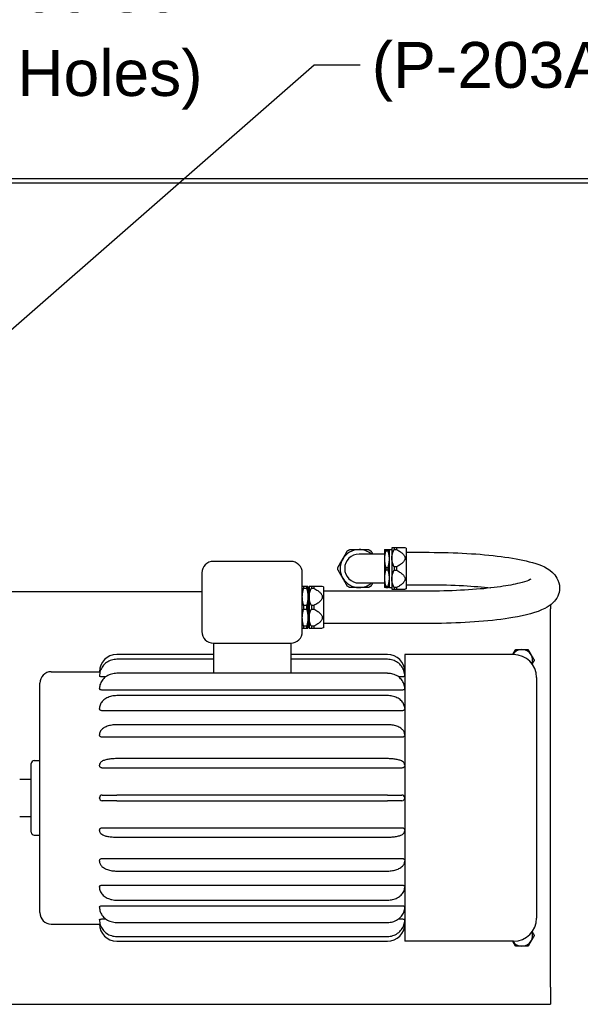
# Paper-space layout 'SHEET_1' of a CAD drawing. Header units: inches. Extents: x 4 to 540, y 12 to 340.
# Tile 92 of 116: x 302 to 326, y 270 to 313. Entities that reach past the tile are written whole.
import ezdxf

# ---------------------------------------------------------------- set-up
doc = ezdxf.new("R2010")
doc.units = ezdxf.units.IN
doc.header["$LTSCALE"] = 16
doc.header["$MEASUREMENT"] = 0
doc.layers.get('0').update_dxf_attribs({"lineweight": 25})
doc.layers.get('DEFPOINTS').update_dxf_attribs({"lineweight": 25})
doc.layers.add('DIMEN', color=7, linetype='Continuous', lineweight=25)
doc.styles.get("Standard").update_dxf_attribs({"font": 'arial.ttf'})
doc.dimstyles.new('DEFAULT-ANSI', dxfattribs={"dimscale": 16, "dimtxt": 0.125, "dimasz": 0.1875, "dimexe": 0.125, "dimexo": 0.0625, "dimgap": 0.031496, "dimtad": 0, "dimtih": 1, "dimtoh": 1, "dimrnd": 1e-08, "dimzin": 4, "dimdsep": 46, "dimtxsty": 'Standard', "dimblk": 'Filled-1', "dimcen": 0.09, "dimdle": 0.393701, "dimclrd": 256, "dimclre": 256, "dimclrt": 256, "dimadec": 0, "dimazin": 1, "dimtfac": 1.504, "dimtofl": 0, "dimtmove": 0, "dimatfit": 3, "dimldrblk": 'Filled-1', "dimfxl": 1, "dimtolj": 1, "dimtzin": 4, "dimlwd": 25, "dimlwe": 25, "dimarcsym": 0})
doc.dimstyles.new('DEFAULT-ANSI$7', dxfattribs={"dimscale": 16, "dimtxt": 0.125, "dimasz": 0.125, "dimexe": 0.125, "dimexo": 0.0625, "dimgap": 0.031496, "dimtad": 0, "dimtih": 1, "dimtoh": 1, "dimrnd": 1e-08, "dimzin": 4, "dimdsep": 46, "dimtxsty": 'Standard', "dimblk": 'Filled-1', "dimcen": 0.09, "dimdle": 0.393701, "dimclrd": 256, "dimclre": 256, "dimclrt": 256, "dimadec": 0, "dimazin": 1, "dimtfac": 1.504, "dimtofl": 0, "dimtmove": 0, "dimatfit": 3, "dimldrblk": 'Filled-1', "dimfxl": 1, "dimtolj": 1, "dimtzin": 4, "dimlwd": 25, "dimlwe": 25, "dimarcsym": 0})

# ---------------------------------------------------------------- blocks, each defined once
blk = doc.blocks.new('Filled-1')
at = {"color": 0}
for p, q in [((0, 0), (-1, 0.25)), ((-1, 0.25), (-1, -0.25)), ((-1, 0), (0, 0)), ((-1, -0.25), (0, 0))]:
    blk.add_line(p, q, dxfattribs=at)
at = {"color": 0, "flags": 128}
blk.add_lwpolyline([(-1, -0.25), (0, 0), (-1, 0.25), (-1, -0.25)], dxfattribs=at)
at = {"color": 0}
blk.add_solid([(-1, -0.25), (0, 0), (-1, 0.25), (-1, -0.25)], dxfattribs=at)
blk = doc.blocks.new('*D26')
at = {"layer": 'DEFPOINTS', "color": 0, "linetype": 'Continuous'}
for p in [(338.262, 314.18), (271.762, 307.132), (338.262, 307.132)]:
    blk.add_point(p, dxfattribs=at)
at = {"layer": 'DIMEN', "linetype": 'Continuous', "lineweight": 25}
for p, q in [((271.762, 308.132), (271.762, 316.18)), ((338.262, 308.132), (338.262, 316.18)), ((274.762, 314.18), (301.131, 314.18)), ((335.262, 314.18), (308.892, 314.18))]:
    blk.add_line(p, q, dxfattribs=at)
at = {"layer": 'DIMEN', "linetype": 'Continuous', "lineweight": 25, "xscale": 3, "yscale": 3, "zscale": 3, "rotation": 180}
blk.add_blockref('Filled-1', (271.762, 314.18), dxfattribs=at)
at = {"layer": 'DIMEN', "linetype": 'Continuous', "lineweight": 25, "xscale": 3, "yscale": 3, "zscale": 3}
blk.add_blockref('Filled-1', (338.262, 314.18), dxfattribs=at)
at = {"layer": 'DIMEN', "linetype": 'Continuous', "lineweight": 25, "insert": (301.635, 315.201), "char_height": 2, "attachment_point": 1}
blk.add_mtext('\\A1;66.50', dxfattribs=at)

psp = doc.layouts.new('SHEET_1')

# ---------------------------------------------------------------- linework, layer by layer
for p, q in [((201.45, 305.941), (342.074, 305.941)), ((201.45, 305.754), (342.074, 305.754)), ((317.817, 289.847), (317.817, 289.394)), ((318.025, 289.847), (317.915, 289.847)), ((317.915, 289.847), (317.915, 289.77)), ((318.025, 289.847), (318.025, 289.77)), ((318.447, 289.832), (318.392, 289.847)), ((318.447, 289.832), (318.447, 288.05)), ((317.494, 289.571), (316.392, 289.571)), ((317.494, 289.768), (317.494, 289.355)), ((317.494, 289.355), (317.494, 288.528)), ((317.551, 289.768), (317.653, 289.768)), ((317.551, 289.716), (317.653, 289.716)), ((317.711, 289.355), (317.711, 289.768)), ((317.711, 289.768), (317.817, 289.768)), ((317.711, 288.528), (317.711, 289.355)), ((317.817, 289.394), (317.817, 288.489)), ((317.915, 289.77), (318.025, 289.77)), ((318.447, 289.648), (319.447, 289.648)), ((313.417, 289.251), (310.042, 289.251)), ((317.551, 288.993), (317.653, 288.993)), ((318.025, 289.018), (317.915, 289.018)), ((317.915, 289.018), (317.915, 288.864)), ((318.025, 289.018), (318.025, 288.864)), ((309.542, 288.751), (309.542, 286.191)), ((313.917, 286.191), (313.917, 288.751)), ((317.494, 288.528), (317.494, 288.114)), ((317.551, 288.889), (317.653, 288.889)), ((317.711, 288.114), (317.711, 288.528)), ((317.915, 288.864), (318.025, 288.864)), ((314.104, 288.157), (313.974, 288.157)), ((313.974, 288.157), (313.974, 288.08)), ((313.974, 288.08), (314.104, 288.08)), ((314.104, 288.157), (314.104, 288.08)), ((314.161, 288.157), (314.161, 287.704)), ((314.213, 288.078), (314.161, 288.078)), ((314.213, 288.157), (314.213, 287.704)), ((314.421, 288.157), (314.311, 288.157)), ((314.311, 288.157), (314.311, 288.08)), ((314.311, 288.08), (314.421, 288.08)), ((314.421, 288.157), (314.421, 288.08)), ((314.843, 288.142), (314.788, 288.157)), ((314.843, 288.142), (314.843, 286.36)), ((316.392, 288.311), (317.494, 288.311)), ((317.551, 288.166), (317.653, 288.166)), ((317.551, 288.114), (317.653, 288.114)), ((317.711, 288.115), (317.817, 288.115)), ((317.817, 288.489), (317.817, 288.036)), ((318.025, 288.113), (317.915, 288.113)), ((317.915, 288.113), (317.915, 288.036)), ((318.025, 288.113), (318.025, 288.036)), ((318.447, 288.235), (319.447, 288.235)), ((276.729, 287.941), (309.542, 287.941)), ((314.161, 287.704), (314.161, 286.799)), ((314.213, 287.704), (314.213, 286.799)), ((319.447, 287.958), (314.843, 287.958)), ((317.915, 288.036), (318.025, 288.036)), ((318.447, 288.05), (318.392, 288.036)), ((314.104, 287.328), (313.974, 287.328)), ((313.974, 287.328), (313.974, 287.174)), ((314.104, 287.328), (314.104, 287.174)), ((314.421, 287.328), (314.311, 287.328)), ((314.311, 287.328), (314.311, 287.174)), ((314.421, 287.328), (314.421, 287.174)), ((324.729, 287.353), (324.729, 287.191)), ((313.974, 287.174), (314.104, 287.174)), ((314.161, 286.799), (314.161, 286.346)), ((314.213, 286.799), (314.213, 286.346)), ((314.311, 287.174), (314.421, 287.174)), ((324.729, 270.691), (324.729, 287.191)), ((314.104, 286.423), (313.974, 286.423)), ((313.974, 286.423), (313.974, 286.346)), ((313.974, 286.346), (314.104, 286.346)), ((314.104, 286.423), (314.104, 286.346)), ((314.213, 286.425), (314.161, 286.425)), ((314.421, 286.423), (314.311, 286.423)), ((314.311, 286.423), (314.311, 286.346)), ((314.311, 286.346), (314.421, 286.346)), ((314.421, 286.423), (314.421, 286.346)), ((314.843, 286.36), (314.788, 286.346)), ((319.447, 286.545), (314.843, 286.545)), ((310.042, 285.691), (310.042, 284.373)), ((310.042, 285.691), (313.417, 285.691)), ((313.417, 285.691), (313.417, 284.373)), ((310.042, 285.191), (305.829, 285.191)), ((317.629, 285.191), (313.417, 285.191)), ((318.379, 285.191), (318.379, 272.691)), ((323.119, 285.191), (318.379, 285.191)), ((310.042, 284.984), (305.829, 284.984)), ((317.629, 284.984), (313.417, 284.984)), ((302.979, 284.441), (305.079, 284.441)), ((305.079, 284.441), (305.079, 284.441)), ((305.079, 284.254), (305.079, 284.255)), ((305.079, 284.253), (305.079, 284.254)), ((305.079, 284.253), (305.079, 284.253)), ((305.351, 284.22), (305.199, 284.22)), ((317.629, 284.373), (305.829, 284.373)), ((318.259, 284.22), (318.107, 284.22)), ((302.479, 273.941), (302.479, 283.941)), ((324.119, 284.191), (324.119, 273.691)), ((305.079, 283.704), (305.079, 283.707)), ((305.079, 283.702), (305.079, 283.704)), ((305.079, 283.702), (305.079, 283.702)), ((318.259, 283.641), (305.199, 283.641)), ((317.629, 283.399), (305.829, 283.399)), ((305.079, 282.83), (305.079, 282.834)), ((305.079, 282.827), (305.079, 282.83)), ((305.079, 282.827), (305.079, 282.827)), ((318.259, 282.741), (305.199, 282.741)), ((317.629, 282.131), (305.829, 282.131)), ((305.079, 281.691), (305.079, 281.696)), ((305.079, 281.687), (305.079, 281.691)), ((305.079, 281.687), (305.079, 281.687)), ((318.259, 281.582), (305.199, 281.582)), ((302.109, 277.441), (302.109, 280.441)), ((302.234, 280.566), (302.479, 280.566)), ((305.079, 280.365), (305.079, 280.37)), ((305.079, 280.36), (305.079, 280.365)), ((317.629, 280.653), (305.829, 280.653)), ((318.259, 280.244), (305.199, 280.244)), ((301.604, 279.754), (302.109, 279.754)), ((305.199, 279.066), (305.829, 279.066)), ((317.629, 279.066), (305.829, 279.066)), ((317.629, 279.066), (318.259, 279.066)), ((305.079, 278.941), (305.079, 278.946)), ((305.079, 278.936), (305.079, 278.941)), ((305.829, 278.816), (305.199, 278.816)), ((305.829, 278.816), (317.629, 278.816)), ((318.259, 278.816), (317.629, 278.816)), ((301.604, 278.129), (302.109, 278.129)), ((305.079, 277.518), (305.079, 277.523)), ((305.079, 277.513), (305.079, 277.518)), ((305.199, 277.639), (318.259, 277.639)), ((302.234, 277.316), (302.479, 277.316)), ((305.829, 277.23), (317.629, 277.23)), ((305.079, 276.196), (305.079, 276.196)), ((305.079, 276.191), (305.079, 276.196)), ((305.079, 276.187), (305.079, 276.191)), ((305.199, 276.3), (318.259, 276.3)), ((305.829, 275.752), (317.629, 275.752)), ((305.079, 275.056), (305.079, 275.056)), ((305.079, 275.052), (305.079, 275.056)), ((305.079, 275.049), (305.079, 275.052)), ((305.199, 275.142), (318.259, 275.142)), ((305.829, 274.483), (317.629, 274.483)), ((305.079, 274.181), (305.079, 274.181)), ((305.079, 274.178), (305.079, 274.181)), ((305.079, 274.176), (305.079, 274.178)), ((305.199, 274.242), (318.259, 274.242)), ((305.079, 273.63), (305.079, 273.63)), ((305.079, 273.629), (305.079, 273.63)), ((305.079, 273.627), (305.079, 273.629)), ((305.199, 273.662), (305.351, 273.662)), ((305.829, 273.51), (317.629, 273.51)), ((318.107, 273.662), (318.259, 273.662)), ((302.979, 273.441), (305.079, 273.441)), ((305.079, 273.441), (305.079, 273.441)), ((305.829, 272.899), (317.629, 272.899)), ((305.829, 272.691), (317.629, 272.691)), ((323.119, 272.691), (318.379, 272.691)), ((324.729, 270.691), (324.729, 269.941)), ((276.729, 269.941), (324.729, 269.941))]:
    psp.add_line(p, q)
for centre, radius, start, end in [((316.392, 288.941), 0.827, 150, 210), ((316.392, 288.941), 0.827, 90, 150), ((316.392, 288.941), 0.63, 90, 270), ((316.392, 288.941), 0.827, 49.6222, 90), ((310.042, 288.751), 0.5, 90, 180), ((313.417, 288.751), 0.5, 0, 90), ((316.392, 288.941), 0.827, 210, 270), ((316.392, 288.941), 0.827, 270, 310.3778), ((310.042, 286.191), 0.5, 180, 270), ((313.417, 286.191), 0.5, 270, 0), ((305.829, 284.441), 0.75, 90, 180), ((317.629, 284.441), 0.75, 0, 90), ((323.479, 284.941), 0.469, 90, 147.7883), ((323.119, 284.191), 1, 0, 90), ((323.479, 284.941), 0.469, 30, 90), ((323.479, 284.941), 0.469, 340.8295, 30), ((302.979, 283.941), 0.5, 90, 180), ((302.234, 280.441), 0.125, 90, 180), ((305.199, 278.946), 0.12, 90, 180), ((318.259, 278.946), 0.12, 0, 90), ((305.199, 278.936), 0.12, 180, 270), ((318.259, 278.936), 0.12, 270, 0), ((302.234, 277.441), 0.125, 180, 270), ((302.979, 273.941), 0.5, 180, 270), ((323.119, 273.691), 1, 270, 0), ((305.829, 273.441), 0.75, 180, 270), ((317.629, 273.441), 0.75, 270, 0), ((323.479, 272.941), 0.469, 330, 19.1705), ((323.479, 272.941), 0.469, 212.2117, 270), ((323.479, 272.941), 0.469, 270, 330)]:
    psp.add_arc(centre, radius, start, end)
for points, weights in [([(317.915, 289.847), (317.817, 289.847), (317.817, 289.847)], [1, 1.02683486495, 1]), ([(318.392, 289.847), (318.392, 289.847), (318.025, 289.847)], [1.05438983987, 1.05438983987, 1]), ([(315.467, 288.993), (315.577, 289.184), (315.676, 289.355)], [1.01151101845, 1.0355343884, 1]), ([(315.676, 289.355), (315.774, 289.525), (315.884, 289.716)], [1, 1.0355343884, 1.01151101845]), ([(315.884, 289.716), (315.929, 289.742), (315.974, 289.768)], [1.02365082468, 1.02525793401, 1.02365082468]), ([(315.974, 289.768), (316.195, 289.768), (316.392, 289.768)], [1.01151101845, 1.0355343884, 1]), ([(316.392, 289.768), (316.589, 289.768), (316.809, 289.768)], [1, 1.0355343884, 1.01151101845]), ([(316.809, 289.768), (316.854, 289.742), (316.899, 289.716)], [1.02365082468, 1.02525793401, 1.02365082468]), ([(316.899, 289.716), (316.943, 289.641), (316.983, 289.571)], [1.01151101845, 1.02081958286, 1.02118612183]), ([(317.494, 289.768), (317.494, 289.768), (317.551, 289.768)], [1, 1.0355343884, 1.01151101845]), ([(317.551, 289.716), (317.494, 289.525), (317.494, 289.355)], [1.01151101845, 1.0355343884, 1]), ([(317.494, 289.355), (317.494, 289.184), (317.551, 288.993)], [1, 1.0355343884, 1.01151101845]), ([(317.551, 289.768), (317.55, 289.742), (317.551, 289.716)], [1.02365082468, 1.02525793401, 1.02365082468]), ([(317.653, 289.768), (317.711, 289.768), (317.711, 289.768)], [1.01151101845, 1.0355343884, 1]), ([(317.653, 289.716), (317.655, 289.742), (317.653, 289.768)], [1.02365082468, 1.02525793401, 1.02365082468]), ([(317.711, 289.355), (317.711, 289.525), (317.653, 289.716)], [1, 1.0355343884, 1.01151101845]), ([(317.653, 288.993), (317.711, 289.184), (317.711, 289.355)], [1.01151101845, 1.0355343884, 1]), ([(317.817, 289.394), (317.817, 289.572), (317.915, 289.77)], [1, 1.02683486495, 1]), ([(317.915, 289.018), (317.817, 289.216), (317.817, 289.394)], [1, 1.02683486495, 1]), ([(318.025, 289.77), (318.724, 289.394), (318.025, 289.018)], [1, 1.10877967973, 1]), ([(315.467, 288.889), (315.467, 288.941), (315.467, 288.993)], [1.02365082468, 1.02525793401, 1.02365082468]), ([(317.551, 288.993), (317.55, 288.941), (317.551, 288.889)], [1.02365082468, 1.02525793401, 1.02365082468]), ([(317.653, 288.889), (317.655, 288.941), (317.653, 288.993)], [1.02365082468, 1.02525793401, 1.02365082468]), ([(315.676, 288.528), (315.577, 288.698), (315.467, 288.889)], [1, 1.0355343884, 1.01151101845]), ([(315.884, 288.166), (315.774, 288.357), (315.676, 288.528)], [1.01151101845, 1.0355343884, 1]), ([(317.551, 288.889), (317.494, 288.698), (317.494, 288.528)], [1.01151101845, 1.0355343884, 1]), ([(317.494, 288.528), (317.494, 288.357), (317.551, 288.166)], [1, 1.0355343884, 1.01151101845]), ([(317.711, 288.528), (317.711, 288.698), (317.653, 288.889)], [1, 1.0355343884, 1.01151101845]), ([(317.653, 288.166), (317.711, 288.357), (317.711, 288.528)], [1.01151101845, 1.0355343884, 1]), ([(317.817, 288.489), (317.817, 288.667), (317.915, 288.864)], [1, 1.02683486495, 1]), ([(318.025, 288.864), (318.724, 288.489), (318.025, 288.113)], [1, 1.10877967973, 1]), ([(313.974, 288.157), (313.917, 288.157), (313.917, 288.157)], [1, 1.02683486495, 1]), ([(313.917, 287.704), (313.917, 287.882), (313.974, 288.08)], [1, 1.02683486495, 1]), ([(314.161, 288.157), (314.161, 288.157), (314.104, 288.157)], [1, 1.02683486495, 1]), ([(314.104, 288.08), (314.161, 287.882), (314.161, 287.704)], [1, 1.02683486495, 1]), ([(314.311, 288.157), (314.213, 288.157), (314.213, 288.157)], [1, 1.02683486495, 1]), ([(314.213, 287.704), (314.213, 287.882), (314.311, 288.08)], [1, 1.02683486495, 1]), ([(314.788, 288.157), (314.788, 288.157), (314.421, 288.157)], [1.05438983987, 1.05438983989, 1]), ([(314.421, 288.08), (315.12, 287.704), (314.421, 287.328)], [1, 1.10877967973, 1]), ([(315.974, 288.114), (315.929, 288.14), (315.884, 288.166)], [1.02365082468, 1.02525793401, 1.02365082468]), ([(316.392, 288.114), (316.195, 288.114), (315.974, 288.114)], [1, 1.0355343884, 1.01151101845]), ([(316.809, 288.114), (316.589, 288.114), (316.392, 288.114)], [1.01151101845, 1.0355343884, 1]), ([(316.899, 288.166), (316.854, 288.14), (316.809, 288.114)], [1.02365082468, 1.02525793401, 1.02365082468]), ([(316.983, 288.311), (316.943, 288.241), (316.899, 288.166)], [1.02118612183, 1.02081958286, 1.01151101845]), ([(317.551, 288.114), (317.494, 288.114), (317.494, 288.114)], [1.01151101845, 1.0355343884, 1]), ([(317.551, 288.166), (317.55, 288.14), (317.551, 288.114)], [1.02365082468, 1.02525793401, 1.02365082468]), ([(317.653, 288.114), (317.655, 288.14), (317.653, 288.166)], [1.02365082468, 1.02525793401, 1.02365082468]), ([(317.711, 288.114), (317.711, 288.114), (317.653, 288.114)], [1, 1.0355343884, 1.01151101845]), ([(317.915, 288.113), (317.817, 288.31), (317.817, 288.489)], [1, 1.02683486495, 1]), ([(313.974, 287.328), (313.917, 287.526), (313.917, 287.704)], [1, 1.02683486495, 1]), ([(314.161, 287.704), (314.161, 287.526), (314.104, 287.328)], [1, 1.02683486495, 1]), ([(314.311, 287.328), (314.213, 287.526), (314.213, 287.704)], [1, 1.02683486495, 1]), ([(317.817, 288.036), (317.817, 288.036), (317.915, 288.036)], [1, 1.02683486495, 1]), ([(318.025, 288.036), (318.392, 288.036), (318.392, 288.036)], [1, 1.05438983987, 1.05438983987]), ([(313.917, 286.799), (313.917, 286.977), (313.974, 287.174)], [1, 1.02683486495, 1]), ([(313.974, 286.423), (313.917, 286.62), (313.917, 286.799)], [1, 1.02683486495, 1]), ([(314.104, 287.174), (314.161, 286.977), (314.161, 286.799)], [1, 1.02683486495, 1]), ([(314.161, 286.799), (314.161, 286.62), (314.104, 286.423)], [1, 1.02683486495, 1]), ([(314.213, 286.799), (314.213, 286.977), (314.311, 287.174)], [1, 1.02683486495, 1]), ([(314.311, 286.423), (314.213, 286.62), (314.213, 286.799)], [1, 1.02683486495, 1]), ([(314.421, 287.174), (315.12, 286.799), (314.421, 286.423)], [1, 1.10877967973, 1]), ([(313.917, 286.346), (313.917, 286.346), (313.974, 286.346)], [1, 1.02683486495, 1]), ([(314.104, 286.346), (314.161, 286.346), (314.161, 286.346)], [1, 1.02683486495, 1]), ([(314.213, 286.346), (314.213, 286.346), (314.311, 286.346)], [1, 1.02683486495, 1]), ([(314.421, 286.346), (314.788, 286.346), (314.788, 286.346)], [1, 1.05438983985, 1.05438983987]), ([(323.082, 285.191), (323.141, 285.293), (323.209, 285.41)], [1.00486071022, 1.03534504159, 1]), ([(323.209, 285.41), (323.354, 285.41), (323.479, 285.41)], [1, 1.0379548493, 1]), ([(323.479, 285.41), (323.605, 285.41), (323.75, 285.41)], [1, 1.0379548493, 1]), ([(323.75, 285.41), (323.823, 285.285), (323.886, 285.176)], [1, 1.0379548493, 1]), ([(323.886, 285.176), (323.948, 285.067), (324.021, 284.941)], [1, 1.0379548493, 1]), ([(324.021, 284.941), (323.971, 284.855), (323.928, 284.78)], [1, 1.02561486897, 1.016655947]), ([(323.928, 273.103), (323.971, 273.027), (324.021, 272.941)], [1.01665594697, 1.02561486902, 1]), ([(323.209, 272.472), (323.141, 272.59), (323.082, 272.691)], [1, 1.03534504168, 1.00486071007]), ([(323.886, 272.707), (323.823, 272.598), (323.75, 272.472)], [1, 1.0379548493, 1]), ([(324.021, 272.941), (323.948, 272.816), (323.886, 272.707)], [1, 1.0379548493, 1]), ([(323.479, 272.472), (323.354, 272.472), (323.209, 272.472)], [1, 1.0379548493, 1]), ([(323.75, 272.472), (323.605, 272.472), (323.479, 272.472)], [1, 1.0379548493, 1])]:
    psp.add_rational_spline(points, weights, degree=2)
for points, knots in [([(319.447, 289.648), (320.002, 289.648), (320.558, 289.632), (321.618, 289.571), (322.122, 289.525), (323.041, 289.405), (323.453, 289.33), (324.201, 289.133), (324.507, 289.052), (324.882, 288.705), (324.95, 288.629), (325.074, 288.409), (325.124, 288.252), (325.122, 287.962), (325.09, 287.838), (324.99, 287.618), (324.918, 287.528), (324.729, 287.337), (324.609, 287.265), (324.112, 287.01), (323.664, 286.902), (322.65, 286.729), (322.149, 286.67), (321.093, 286.586), (320.542, 286.56), (319.805, 286.546), (319.626, 286.545), (319.447, 286.545)], [1.570796, 1.570796, 1.570796, 1.570796, 1.8983, 1.8983, 2.227944, 2.227944, 2.567845, 2.567845, 2.959864, 2.959864, 3.045512, 3.045512, 3.142977, 3.142977, 3.219144, 3.219144, 3.308827, 3.308827, 3.4619, 3.4619, 3.925089, 3.925089, 4.275277, 4.275277, 4.606944, 4.606944, 4.712389, 4.712389, 4.712389, 4.712389]), ([(323.871, 288.476), (323.871, 288.476), (323.87, 288.475), (323.863, 288.47), (323.826, 288.449), (323.679, 288.39), (323.543, 288.346), (323.15, 288.248), (322.869, 288.195), (322.188, 288.098), (321.777, 288.055), (320.878, 287.99), (320.389, 287.969), (319.743, 287.959), (319.595, 287.958), (319.447, 287.958)], [3.381197, 3.381197, 3.381197, 3.381197, 3.396889, 3.396889, 3.536553, 3.536553, 3.744185, 3.744185, 4.012937, 4.012937, 4.311482, 4.311482, 4.620667, 4.620667, 4.712389, 4.712389, 4.712389, 4.712389]), ([(319.447, 288.235), (319.952, 288.235), (320.457, 288.221), (321.362, 288.172), (321.767, 288.138), (322.133, 288.096)], [1.5707963, 1.5707963, 1.5707963, 1.5707963, 1.8832766, 1.8832766, 2.1611946, 2.1611946, 2.1611946, 2.1611946]), ([(305.829, 284.984), (305.751, 284.984), (305.673, 284.972), (305.524, 284.925), (305.454, 284.89), (305.327, 284.801), (305.27, 284.747), (305.177, 284.623), (305.141, 284.554), (305.092, 284.409), (305.079, 284.332), (305.079, 284.255)], [4.712389, 4.712389, 4.712389, 4.712389, 5.026548, 5.026548, 5.340708, 5.340708, 5.654867, 5.654867, 5.969026, 5.969026, 6.283185, 6.283185, 6.283185, 6.283185]), ([(318.379, 284.255), (318.379, 284.332), (318.367, 284.409), (318.318, 284.554), (318.281, 284.623), (318.189, 284.747), (318.132, 284.801), (318.005, 284.89), (317.934, 284.925), (317.786, 284.972), (317.707, 284.984), (317.629, 284.984)], [3.141593, 3.141593, 3.141593, 3.141593, 3.455752, 3.455752, 3.769911, 3.769911, 4.08407, 4.08407, 4.39823, 4.39823, 4.712389, 4.712389, 4.712389, 4.712389]), ([(305.104, 284.441), (305.098, 284.441), (305.093, 284.441), (305.082, 284.441), (305.079, 284.441), (305.079, 284.441)], [0.2690207, 0.2690207, 0.2690207, 0.2690207, 0.3444551, 0.3444551, 0.4592741, 0.4592741, 0.4592741, 0.4592741]), ([(305.829, 284.373), (305.752, 284.373), (305.676, 284.362), (305.529, 284.321), (305.459, 284.29), (305.332, 284.21), (305.275, 284.161), (305.181, 284.049), (305.143, 283.985), (305.093, 283.851), (305.08, 283.781), (305.079, 283.709), (305.079, 283.708), (305.079, 283.707)], [4.712389, 4.712389, 4.712389, 4.712389, 5.026548, 5.026548, 5.340708, 5.340708, 5.654867, 5.654867, 5.969026, 5.969026, 6.278275, 6.278275, 6.283185, 6.283185, 6.283185, 6.283185]), ([(305.199, 284.22), (305.184, 284.22), (305.168, 284.221), (305.139, 284.224), (305.125, 284.227), (305.104, 284.233), (305.095, 284.237), (305.082, 284.244), (305.079, 284.249), (305.079, 284.253)], [0, 0, 0, 0, 0.1148181, 0.1148181, 0.2296362, 0.2296362, 0.3444551, 0.3444551, 0.4592741, 0.4592741, 0.4592741, 0.4592741]), ([(318.379, 283.707), (318.379, 283.776), (318.367, 283.846), (318.319, 283.978), (318.283, 284.041), (318.191, 284.154), (318.135, 284.204), (318.009, 284.285), (317.94, 284.317), (317.793, 284.36), (317.717, 284.372), (317.636, 284.372), (317.633, 284.373), (317.629, 284.373)], [3.141593, 3.141593, 3.141593, 3.141593, 3.446684, 3.446684, 3.755715, 3.755715, 4.069874, 4.069874, 4.384033, 4.384033, 4.698192, 4.698192, 4.712389, 4.712389, 4.712389, 4.712389]), ([(318.379, 284.253), (318.379, 284.249), (318.376, 284.244), (318.364, 284.237), (318.355, 284.233), (318.334, 284.227), (318.32, 284.224), (318.29, 284.221), (318.274, 284.22), (318.259, 284.22)], [0.4592702, 0.4592702, 0.4592702, 0.4592702, 0.5740888, 0.5740888, 0.6889075, 0.6889075, 0.8037259, 0.8037259, 0.9185443, 0.9185443, 0.9185443, 0.9185443]), ([(318.379, 284.441), (318.379, 284.441), (318.376, 284.441), (318.366, 284.441), (318.361, 284.441), (318.355, 284.441)], [0.4592702, 0.4592702, 0.4592702, 0.4592702, 0.5740888, 0.5740888, 0.6495235, 0.6495235, 0.6495235, 0.6495235]), ([(305.199, 283.641), (305.184, 283.641), (305.168, 283.642), (305.139, 283.649), (305.125, 283.653), (305.104, 283.664), (305.095, 283.671), (305.082, 283.686), (305.079, 283.694), (305.079, 283.702)], [0, 0, 0, 0, 0.1148181, 0.1148181, 0.2296362, 0.2296362, 0.3444551, 0.3444551, 0.4592741, 0.4592741, 0.4592741, 0.4592741]), ([(305.829, 283.399), (305.754, 283.399), (305.68, 283.391), (305.536, 283.358), (305.467, 283.333), (305.341, 283.269), (305.284, 283.229), (305.188, 283.135), (305.148, 283.081), (305.096, 282.966), (305.081, 282.906), (305.079, 282.841), (305.079, 282.838), (305.079, 282.834)], [4.712389, 4.712389, 4.712389, 4.712389, 5.026548, 5.026548, 5.340708, 5.340708, 5.654867, 5.654867, 5.969026, 5.969026, 6.264767, 6.264767, 6.283185, 6.283185, 6.283185, 6.283185]), ([(318.379, 282.834), (318.379, 282.891), (318.368, 282.948), (318.323, 283.058), (318.29, 283.11), (318.203, 283.205), (318.148, 283.248), (318.027, 283.318), (317.96, 283.345), (317.819, 283.384), (317.744, 283.396), (317.656, 283.399), (317.643, 283.399), (317.629, 283.399)], [3.141593, 3.141593, 3.141593, 3.141593, 3.420963, 3.420963, 3.713654, 3.713654, 4.027814, 4.027814, 4.341973, 4.341973, 4.656132, 4.656132, 4.712389, 4.712389, 4.712389, 4.712389]), ([(318.379, 283.702), (318.379, 283.694), (318.376, 283.686), (318.364, 283.671), (318.355, 283.664), (318.334, 283.653), (318.32, 283.649), (318.29, 283.642), (318.274, 283.641), (318.259, 283.641)], [0.4592702, 0.4592702, 0.4592702, 0.4592702, 0.5740888, 0.5740888, 0.6889075, 0.6889075, 0.8037259, 0.8037259, 0.9185443, 0.9185443, 0.9185443, 0.9185443]), ([(305.199, 282.741), (305.184, 282.741), (305.168, 282.743), (305.139, 282.752), (305.125, 282.759), (305.104, 282.774), (305.095, 282.784), (305.082, 282.805), (305.079, 282.816), (305.079, 282.827)], [0, 0, 0, 0, 0.1148181, 0.1148181, 0.2296362, 0.2296362, 0.3444551, 0.3444551, 0.4592741, 0.4592741, 0.4592741, 0.4592741]), ([(318.379, 282.827), (318.379, 282.816), (318.376, 282.805), (318.364, 282.784), (318.355, 282.774), (318.334, 282.759), (318.32, 282.752), (318.29, 282.743), (318.274, 282.741), (318.259, 282.741)], [0.4592702, 0.4592702, 0.4592702, 0.4592702, 0.5740891, 0.5740891, 0.6889081, 0.6889081, 0.8037262, 0.8037262, 0.9185443, 0.9185443, 0.9185443, 0.9185443]), ([(305.829, 282.131), (305.757, 282.131), (305.685, 282.125), (305.546, 282.102), (305.479, 282.086), (305.357, 282.041), (305.301, 282.013), (305.203, 281.946), (305.161, 281.906), (305.102, 281.815), (305.083, 281.766), (305.08, 281.708), (305.079, 281.702), (305.079, 281.696)], [4.712389, 4.712389, 4.712389, 4.712389, 5.026548, 5.026548, 5.340708, 5.340708, 5.654867, 5.654867, 5.969026, 5.969026, 6.250951, 6.250951, 6.283185, 6.283185, 6.283185, 6.283185]), ([(318.379, 281.696), (318.379, 281.737), (318.37, 281.778), (318.333, 281.858), (318.305, 281.895), (318.23, 281.968), (318.18, 282.001), (318.068, 282.056), (318.005, 282.078), (317.873, 282.111), (317.803, 282.122), (317.697, 282.129), (317.663, 282.131), (317.629, 282.131)], [3.141593, 3.141593, 3.141593, 3.141593, 3.365958, 3.365958, 3.62195, 3.62195, 3.936109, 3.936109, 4.250268, 4.250268, 4.564428, 4.564428, 4.712389, 4.712389, 4.712389, 4.712389]), ([(305.199, 281.582), (305.184, 281.582), (305.168, 281.585), (305.139, 281.596), (305.125, 281.604), (305.104, 281.622), (305.095, 281.634), (305.082, 281.66), (305.079, 281.674), (305.079, 281.687)], [0, 0, 0, 0, 0.1148181, 0.1148181, 0.2296362, 0.2296362, 0.3444551, 0.3444551, 0.4592741, 0.4592741, 0.4592741, 0.4592741]), ([(318.379, 281.687), (318.379, 281.674), (318.376, 281.66), (318.364, 281.634), (318.355, 281.622), (318.334, 281.604), (318.32, 281.596), (318.29, 281.585), (318.274, 281.582), (318.259, 281.582)], [0.4592702, 0.4592702, 0.4592702, 0.4592702, 0.5740888, 0.5740888, 0.6889075, 0.6889075, 0.8037259, 0.8037259, 0.9185443, 0.9185443, 0.9185443, 0.9185443]), ([(305.829, 280.653), (305.76, 280.653), (305.691, 280.65), (305.558, 280.639), (305.495, 280.63), (305.379, 280.609), (305.326, 280.595), (305.233, 280.562), (305.192, 280.543), (305.137, 280.499), (305.12, 280.482), (305.09, 280.434), (305.079, 280.403), (305.079, 280.37)], [4.712389, 4.712389, 4.712389, 4.712389, 5.026548, 5.026548, 5.340708, 5.340708, 5.654867, 5.654867, 5.969026, 5.969026, 6.125486, 6.125486, 6.283185, 6.283185, 6.283185, 6.283185]), ([(305.199, 280.244), (305.184, 280.244), (305.168, 280.247), (305.139, 280.259), (305.125, 280.267), (305.104, 280.288), (305.095, 280.301), (305.082, 280.33), (305.079, 280.345), (305.079, 280.36)], [0, 0, 0, 0, 0.1148181, 0.1148181, 0.2296362, 0.2296362, 0.3444551, 0.3444551, 0.4592741, 0.4592741, 0.4592741, 0.4592741]), ([(318.379, 280.37), (318.379, 280.394), (318.374, 280.417), (318.354, 280.461), (318.339, 280.48), (318.298, 280.522), (318.269, 280.539), (318.195, 280.575), (318.148, 280.59), (318.042, 280.617), (317.983, 280.627), (317.856, 280.643), (317.789, 280.649), (317.69, 280.652), (317.66, 280.653), (317.629, 280.653)], [3.141593, 3.141593, 3.141593, 3.141593, 3.257036, 3.257036, 3.394424, 3.394424, 3.632459, 3.632459, 3.946618, 3.946618, 4.260777, 4.260777, 4.574937, 4.574937, 4.712389, 4.712389, 4.712389, 4.712389]), ([(318.379, 280.36), (318.379, 280.345), (318.376, 280.33), (318.364, 280.301), (318.355, 280.288), (318.334, 280.267), (318.32, 280.259), (318.29, 280.247), (318.274, 280.244), (318.259, 280.244)], [0.4592702, 0.4592702, 0.4592702, 0.4592702, 0.5740888, 0.5740888, 0.6889075, 0.6889075, 0.8037259, 0.8037259, 0.9185443, 0.9185443, 0.9185443, 0.9185443]), ([(305.079, 277.523), (305.079, 277.537), (305.082, 277.553), (305.095, 277.581), (305.104, 277.594), (305.125, 277.615), (305.139, 277.624), (305.168, 277.636), (305.184, 277.639), (305.199, 277.639)], [-0.4592741, -0.4592741, -0.4592741, -0.4592741, -0.3444551, -0.3444551, -0.2296362, -0.2296362, -0.1148181, -0.1148181, 0, 0, 0, 0]), ([(305.079, 277.513), (305.079, 277.489), (305.085, 277.465), (305.105, 277.421), (305.119, 277.403), (305.161, 277.361), (305.19, 277.343), (305.263, 277.308), (305.31, 277.292), (305.417, 277.266), (305.476, 277.255), (305.603, 277.239), (305.67, 277.234), (305.769, 277.23), (305.799, 277.23), (305.829, 277.23)], [0, 0, 0, 0, 0.115443, 0.115443, 0.252831, 0.252831, 0.490866, 0.490866, 0.805025, 0.805025, 1.119185, 1.119185, 1.433344, 1.433344, 1.570796, 1.570796, 1.570796, 1.570796]), ([(317.629, 277.23), (317.699, 277.23), (317.768, 277.233), (317.9, 277.244), (317.964, 277.252), (318.08, 277.274), (318.133, 277.287), (318.226, 277.321), (318.267, 277.339), (318.322, 277.383), (318.339, 277.401), (318.368, 277.448), (318.379, 277.48), (318.379, 277.513)], [1.570796, 1.570796, 1.570796, 1.570796, 1.884956, 1.884956, 2.199115, 2.199115, 2.513274, 2.513274, 2.827433, 2.827433, 2.983893, 2.983893, 3.141593, 3.141593, 3.141593, 3.141593]), ([(318.259, 277.639), (318.274, 277.639), (318.29, 277.636), (318.32, 277.624), (318.334, 277.615), (318.355, 277.594), (318.364, 277.581), (318.376, 277.553), (318.379, 277.537), (318.379, 277.523)], [0.9185443, 0.9185443, 0.9185443, 0.9185443, 1.0333627, 1.0333627, 1.1481811, 1.1481811, 1.2629997, 1.2629997, 1.3778184, 1.3778184, 1.3778184, 1.3778184]), ([(305.079, 276.196), (305.079, 276.209), (305.082, 276.223), (305.095, 276.248), (305.104, 276.26), (305.125, 276.279), (305.139, 276.287), (305.168, 276.298), (305.184, 276.3), (305.199, 276.3)], [-0.4592741, -0.4592741, -0.4592741, -0.4592741, -0.3444551, -0.3444551, -0.2296362, -0.2296362, -0.1148181, -0.1148181, 0, 0, 0, 0]), ([(305.079, 276.187), (305.079, 276.145), (305.089, 276.104), (305.125, 276.025), (305.154, 275.987), (305.229, 275.915), (305.279, 275.882), (305.391, 275.827), (305.453, 275.805), (305.586, 275.772), (305.656, 275.761), (305.761, 275.753), (305.795, 275.752), (305.829, 275.752)], [6.283185, 6.283185, 6.283185, 6.283185, 6.507551, 6.507551, 6.763542, 6.763542, 7.077702, 7.077702, 7.391861, 7.391861, 7.70602, 7.70602, 7.853982, 7.853982, 7.853982, 7.853982]), ([(317.629, 275.752), (317.702, 275.752), (317.774, 275.758), (317.913, 275.78), (317.979, 275.797), (318.102, 275.842), (318.158, 275.869), (318.256, 275.937), (318.298, 275.976), (318.357, 276.067), (318.375, 276.117), (318.379, 276.175), (318.379, 276.181), (318.379, 276.187)], [1.570796, 1.570796, 1.570796, 1.570796, 1.884956, 1.884956, 2.199115, 2.199115, 2.513274, 2.513274, 2.827433, 2.827433, 3.109358, 3.109358, 3.141593, 3.141593, 3.141593, 3.141593]), ([(318.259, 276.3), (318.274, 276.3), (318.29, 276.298), (318.32, 276.287), (318.334, 276.279), (318.355, 276.26), (318.364, 276.248), (318.376, 276.223), (318.379, 276.209), (318.379, 276.196)], [0.9185443, 0.9185443, 0.9185443, 0.9185443, 1.0333627, 1.0333627, 1.1481811, 1.1481811, 1.2629997, 1.2629997, 1.3778184, 1.3778184, 1.3778184, 1.3778184]), ([(305.079, 275.056), (305.079, 275.066), (305.082, 275.078), (305.095, 275.099), (305.104, 275.109), (305.125, 275.124), (305.139, 275.131), (305.168, 275.139), (305.184, 275.142), (305.199, 275.142)], [-0.4592741, -0.4592741, -0.4592741, -0.4592741, -0.3444551, -0.3444551, -0.2296362, -0.2296362, -0.1148181, -0.1148181, 0, 0, 0, 0]), ([(305.079, 275.049), (305.079, 274.991), (305.091, 274.934), (305.135, 274.825), (305.169, 274.773), (305.256, 274.677), (305.31, 274.635), (305.432, 274.565), (305.499, 274.537), (305.64, 274.498), (305.714, 274.487), (305.803, 274.483), (305.816, 274.483), (305.829, 274.483)], [0, 0, 0, 0, 0.279371, 0.279371, 0.572062, 0.572062, 0.886221, 0.886221, 1.20038, 1.20038, 1.514539, 1.514539, 1.570796, 1.570796, 1.570796, 1.570796]), ([(317.629, 274.483), (317.704, 274.483), (317.779, 274.492), (317.923, 274.525), (317.992, 274.549), (318.117, 274.614), (318.174, 274.654), (318.271, 274.748), (318.31, 274.802), (318.363, 274.917), (318.378, 274.977), (318.379, 275.041), (318.379, 275.045), (318.379, 275.049)], [1.570796, 1.570796, 1.570796, 1.570796, 1.884956, 1.884956, 2.199115, 2.199115, 2.513274, 2.513274, 2.827433, 2.827433, 3.123174, 3.123174, 3.141593, 3.141593, 3.141593, 3.141593]), ([(318.259, 275.142), (318.274, 275.142), (318.29, 275.139), (318.32, 275.131), (318.334, 275.124), (318.355, 275.109), (318.364, 275.099), (318.376, 275.078), (318.379, 275.066), (318.379, 275.056)], [0.9185443, 0.9185443, 0.9185443, 0.9185443, 1.0333624, 1.0333624, 1.1481805, 1.1481805, 1.2629994, 1.2629994, 1.3778184, 1.3778184, 1.3778184, 1.3778184]), ([(305.079, 274.181), (305.079, 274.188), (305.082, 274.196), (305.095, 274.211), (305.104, 274.218), (305.125, 274.229), (305.139, 274.234), (305.168, 274.24), (305.184, 274.242), (305.199, 274.242)], [-0.4592741, -0.4592741, -0.4592741, -0.4592741, -0.3444551, -0.3444551, -0.2296362, -0.2296362, -0.1148181, -0.1148181, 0, 0, 0, 0]), ([(305.079, 274.176), (305.079, 274.106), (305.092, 274.037), (305.14, 273.904), (305.176, 273.841), (305.268, 273.729), (305.324, 273.679), (305.449, 273.597), (305.519, 273.566), (305.665, 273.523), (305.742, 273.511), (305.822, 273.51), (305.826, 273.51), (305.829, 273.51)], [6.283185, 6.283185, 6.283185, 6.283185, 6.588276, 6.588276, 6.897307, 6.897307, 7.211467, 7.211467, 7.525626, 7.525626, 7.839785, 7.839785, 7.853982, 7.853982, 7.853982, 7.853982]), ([(317.629, 273.51), (317.706, 273.51), (317.783, 273.521), (317.93, 273.562), (318, 273.593), (318.127, 273.673), (318.184, 273.722), (318.278, 273.834), (318.316, 273.897), (318.366, 274.031), (318.379, 274.102), (318.379, 274.173), (318.379, 274.175), (318.379, 274.176)], [1.570796, 1.570796, 1.570796, 1.570796, 1.884956, 1.884956, 2.199115, 2.199115, 2.513274, 2.513274, 2.827433, 2.827433, 3.136682, 3.136682, 3.141593, 3.141593, 3.141593, 3.141593]), ([(318.259, 274.242), (318.274, 274.242), (318.29, 274.24), (318.32, 274.234), (318.334, 274.229), (318.355, 274.218), (318.364, 274.211), (318.376, 274.196), (318.379, 274.188), (318.379, 274.181)], [0.9185443, 0.9185443, 0.9185443, 0.9185443, 1.0333627, 1.0333627, 1.1481811, 1.1481811, 1.2629997, 1.2629997, 1.3778184, 1.3778184, 1.3778184, 1.3778184]), ([(305.079, 273.63), (305.079, 273.634), (305.082, 273.638), (305.095, 273.646), (305.104, 273.65), (305.125, 273.656), (305.139, 273.658), (305.168, 273.662), (305.184, 273.662), (305.199, 273.662)], [-0.4592741, -0.4592741, -0.4592741, -0.4592741, -0.3444551, -0.3444551, -0.2296362, -0.2296362, -0.1148181, -0.1148181, 0, 0, 0, 0]), ([(305.079, 273.627), (305.079, 273.551), (305.092, 273.474), (305.141, 273.328), (305.177, 273.259), (305.27, 273.136), (305.327, 273.081), (305.454, 272.992), (305.524, 272.958), (305.673, 272.911), (305.751, 272.899), (305.829, 272.899)], [0, 0, 0, 0, 0.314159, 0.314159, 0.628319, 0.628319, 0.942478, 0.942478, 1.256637, 1.256637, 1.570796, 1.570796, 1.570796, 1.570796]), ([(317.629, 272.899), (317.707, 272.899), (317.786, 272.911), (317.934, 272.958), (318.005, 272.992), (318.132, 273.081), (318.189, 273.136), (318.281, 273.259), (318.318, 273.328), (318.367, 273.474), (318.379, 273.551), (318.379, 273.627)], [1.570796, 1.570796, 1.570796, 1.570796, 1.884956, 1.884956, 2.199115, 2.199115, 2.513274, 2.513274, 2.827433, 2.827433, 3.141593, 3.141593, 3.141593, 3.141593]), ([(318.259, 273.662), (318.274, 273.662), (318.29, 273.662), (318.32, 273.658), (318.334, 273.656), (318.355, 273.65), (318.364, 273.646), (318.376, 273.638), (318.379, 273.634), (318.379, 273.63)], [0.9185443, 0.9185443, 0.9185443, 0.9185443, 1.0333627, 1.0333627, 1.1481811, 1.1481811, 1.2629997, 1.2629997, 1.3778184, 1.3778184, 1.3778184, 1.3778184]), ([(305.079, 273.441), (305.079, 273.441), (305.082, 273.441), (305.093, 273.442), (305.098, 273.442), (305.104, 273.442)], [-0.4592741, -0.4592741, -0.4592741, -0.4592741, -0.3444551, -0.3444551, -0.2690207, -0.2690207, -0.2690207, -0.2690207]), ([(318.355, 273.442), (318.361, 273.442), (318.366, 273.442), (318.376, 273.441), (318.379, 273.441), (318.379, 273.441)], [1.187565, 1.187565, 1.187565, 1.187565, 1.2629997, 1.2629997, 1.3778184, 1.3778184, 1.3778184, 1.3778184])]:
    psp.add_open_spline(points, degree=3, knots=knots)

# ---------------------------------------------------------------- texts
at = {"layer": 'DIMEN', "insert": (316.944, 311.899), "char_height": 2, "width": 20.02896, "attachment_point": 1}
psp.add_mtext('{(P-203A) PUMP}', dxfattribs=at)
at = {"layer": 'DIMEN', "insert": (280.947, 311.546), "char_height": 2, "width": 29.078, "attachment_point": 1, "line_spacing_factor": 0.555625}
psp.add_mtext('{\\fAIGDT|b0|i0;\\H2.0000;n\\fArial|b0|i0;\\H2.0000;.88 (6- Anchor Holes)}', dxfattribs=at)

# ---------------------------------------------------------------- dimensions: what is measured, and where the dimension line sits
at = {"layer": 'DIMEN', "linetype": 'Continuous', "lineweight": 25}
dim = psp.add_linear_dim(base=(338.262, 314.18), p1=(271.762, 307.132), p2=(338.262, 307.132), angle=180, dimstyle='DEFAULT-ANSI', override={"dimtih": 0, "dimtoh": 0, "dimdec": 2, "dimtp": 0, "dimtm": 0, "dimtdec": 2, "dimatfit": 1}, dxfattribs=at)
dim.commit()
dim.dimension.update_dxf_attribs({"geometry": '*D26', "text_midpoint": (305.012, 314.18), "dimtype": 160})

# ---------------------------------------------------------------- leaders
at = {"layer": 'DIMEN', "linetype": 'Continuous', "lineweight": 25, "annotation_type": 0, "has_hookline": 1, "hookline_direction": 0}
for points, text_width in [([(284.167, 284.441), (314.44, 310.899), (316.44, 310.899)], 19.738), ([(272.071, 305.001), (278.443, 310.546), (280.443, 310.546)], 28.613)]:
    psp.add_leader(points, dimstyle='DEFAULT-ANSI$7', override={"dimtad": 0}, dxfattribs=dict(at, text_width=text_width))

doc.saveas('drawing.dxf')
